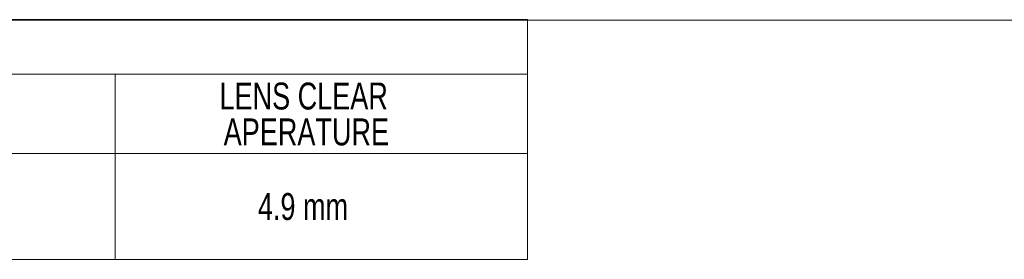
# Model space of a CAD drawing. Header units: inches. Extents: x 0.1 to 10.9, y 0 to 8.5.
# Tile 5 of 12: x 4.861 to 7.903, y 7.71 to 8.452. Entities that reach past the tile are written whole.
import ezdxf

# ---------------------------------------------------------------- set-up
doc = ezdxf.new("R2010")
doc.units = ezdxf.units.IN
doc.header["$MEASUREMENT"] = 0
doc.styles.add('SLDTEXTSTYLE0', font='TXT', dxfattribs={"width": 0.75})

# ---------------------------------------------------------------- blocks, each defined once
blk = doc.blocks.new('SW_TABLEANNOTATION_0')
at = {"color": 0, "linetype": 'Continuous', "lineweight": 0}
for p, q in [((6.3687, 0), (0, 0)), ((6.3687, -0.7421), (6.3687, 0)), ((0, -0.169), (6.3687, -0.169)), ((5.0949, -0.169), (5.0949, -0.7421)), ((0, -0.4149), (6.3687, -0.4149)), ((0, -0.7421), (6.3687, -0.7421))]:
    blk.add_line(p, q, dxfattribs=at)
at = {"color": 0, "linetype": 'Continuous', "lineweight": 0, "attachment_point": 1, "style": 'SLDTEXTSTYLE0'}
for s, insert, char_height in [('LENS CLEAR', (5.4167, -0.1948), 0.08333), ('DIVERGENCE*', (4.0837, -0.2504), 0.083333), ('APERATURE', (5.4297, -0.3059), 0.08333), ('4.9 mm', (5.5354, -0.5369), 0.08333)]:
    blk.add_mtext(s, dxfattribs=dict(at, insert=insert, char_height=char_height))

msp = doc.modelspace()

# ---------------------------------------------------------------- linework, layer by layer
at = {"color": 7, "linetype": 'Continuous', "lineweight": 0}
msp.add_line((0.0622, 8.4506), (10.9445, 8.4506), dxfattribs=at)

# ---------------------------------------------------------------- block references
msp.add_blockref('SW_TABLEANNOTATION_0', (0.0617, 8.4519), dxfattribs=at)

doc.saveas('drawing.dxf')
